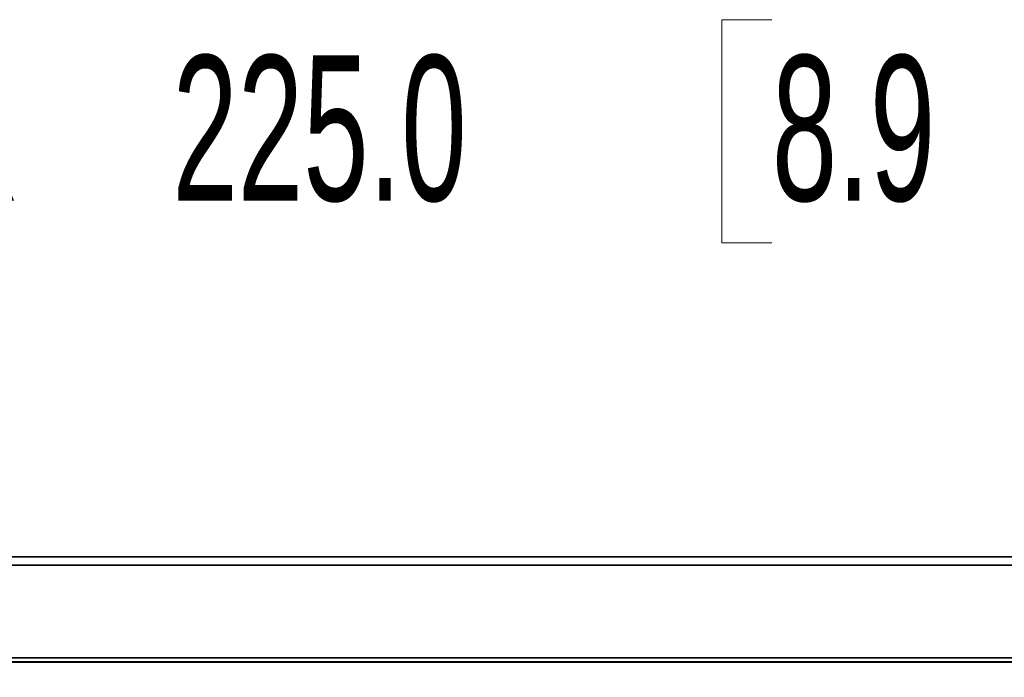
# Model space of a CAD drawing. Header units: millimetres. Extents: x 0 to 1118, y 0 to 864.
# Tile 220 of 250: x 947 to 976, y 501 to 520. Entities that reach past the tile are written whole.
import ezdxf

# ---------------------------------------------------------------- set-up
doc = ezdxf.new("R2010")
doc.units = ezdxf.units.MM
doc.styles.add('SLDTEXTSTYLE0', font='TXT', dxfattribs={"width": 0.605})
doc.dimstyles.new('SLDDIMSTYLE3', dxfattribs={"dimtxt": 4.233333, "dimasz": 4.572, "dimexe": 0, "dimexo": 0.0625, "dimgap": 1.058333, "dimtad": 0, "dimtih": 1, "dimtoh": 1, "dimdec": 1, "dimlfac": 4, "dimrnd": 1e-09, "dimzin": 4, "dimdsep": 46, "dimtxsty": 'SLDTEXTSTYLE0', "dimsah": 1, "dimcen": 0.09, "dimadec": 0, "dimazin": 1, "dimtfac": 1, "dimtofl": 0, "dimtmove": 0, "dimatfit": 3, "dimfxl": 1, "dimfrac": 2, "dimtolj": 1, "dimtzin": 12, "dimarcsym": 0})

# ---------------------------------------------------------------- blocks, each defined once
blk = doc.blocks.new('_D_27')
at = {"color": 7, "linetype": 'Continuous', "lineweight": 0}
for p, q in [((969.061, 520.499), (967.606, 520.499)), ((967.606, 520.499), (967.606, 514.002)), ((977.146, 520.499), (978.601, 520.499)), ((978.601, 520.499), (978.601, 514.002)), ((933.337, 498.624), (933.337, 518.851)), ((989.587, 498.624), (989.587, 518.851)), ((933.337, 517.25), (941.899, 517.25)), ((989.587, 517.25), (981.025, 517.25)), ((967.606, 514.002), (969.061, 514.002)), ((978.601, 514.002), (977.146, 514.002))]:
    blk.add_line(p, q, dxfattribs=at)
at = {"color": 7, "linetype": 'Continuous', "lineweight": 18}
for points in [[(933.337, 517.25), (937.909, 516.488), (937.909, 518.012)], [(989.587, 517.25), (985.015, 518.012), (985.015, 516.488)]]:
    blk.add_solid(points, dxfattribs=at)
at = {"color": 7, "linetype": 'Continuous', "lineweight": 18, "char_height": 4.2333, "attachment_point": 1, "style": 'SLDTEXTSTYLE0'}
for s, insert in [('2X', (942.868, 519.459)), ('225.0', (951.599, 519.459)), ('8.9', (969.061, 519.459))]:
    blk.add_mtext(s, dxfattribs=dict(at, insert=insert))

msp = doc.modelspace()

# ---------------------------------------------------------------- linework, layer by layer
at = {"color": 7, "linetype": 'Continuous', "lineweight": 35}
for p, q in [((930.212, 504.849), (1048.962, 504.849)), ((1048.962, 504.608), (930.212, 504.608)), ((930.212, 501.912), (1048.962, 501.912)), ((1048.962, 501.794), (930.212, 501.794)), ((930.212, 501.787), (1048.962, 501.787))]:
    msp.add_line(p, q, dxfattribs=at)

# ---------------------------------------------------------------- dimensions: what is measured, and where the dimension line sits
at = {"color": 7, "linetype": 'Continuous', "lineweight": 18}
dim = msp.add_linear_dim(base=(989.587, 517.25), p1=(933.337, 497.024), p2=(989.587, 497.024), text='2X <>', dimstyle='SLDDIMSTYLE3', dxfattribs=at)
dim.commit()
dim.dimension.update_dxf_attribs({"geometry": '_D_27', "text_midpoint": (961.462, 517.25), "dimtype": 160})

doc.saveas('drawing.dxf')
